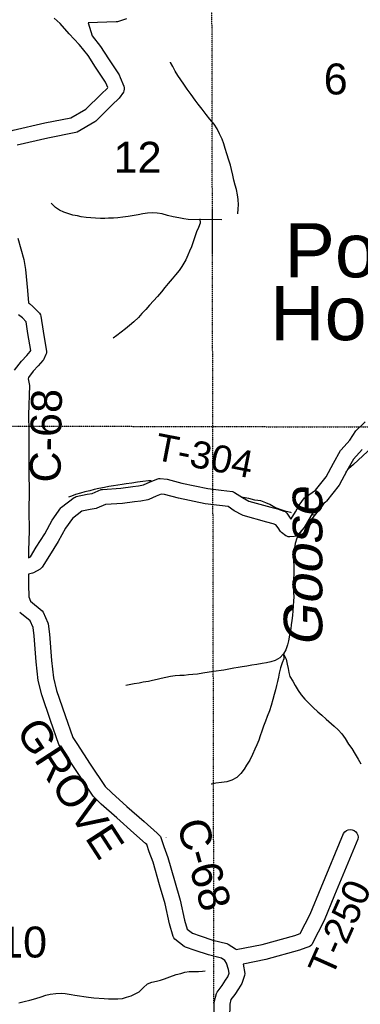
# Model space of a CAD drawing. Header units: feet. Extents: x -155 to 2562643, y -56 to 364810.
# Tile 112 of 121: x 2510376 to 2514785, y 315707 to 328440. Entities that reach past the tile are written whole.
import ezdxf
from ezdxf.enums import TextEntityAlignment as Align

# ---------------------------------------------------------------- set-up
doc = ezdxf.new("R2010")
doc.units = ezdxf.units.FT
doc.header["$MEASUREMENT"] = 0
for name, pattern in [('HIDDEN', [0.375, 0.25, -0.125]), ('HIDDEN2', [0.1875, 0.125, -0.0625]), ('water', [0])]:
    doc.linetypes.add(name, pattern=pattern)
for name, color, linetype in [('COUNTY-RD', 7, 'Continuous'), ('CR-TEXT', 7, 'Continuous'), ('MTEXT', 2, 'Continuous'), ('SECTION', 8, 'HIDDEN2'), ('SECTION-TEXT', 8, 'Continuous'), ('STATE-RT', 2, 'Continuous'), ('TOWNSHIP', 9, 'HIDDEN'), ('TR-TEXT', 6, 'Continuous'), ('TWP-RD', 6, 'Continuous'), ('WATER-TEXT', 1, 'Continuous'), ('WATERWAY', 14, 'water')]:
    doc.layers.add(name, color=color, linetype=linetype)
doc.styles.add('ARIAL', font='arial.ttf')

msp = doc.modelspace()

# ---------------------------------------------------------------- linework, layer by layer
at = {"layer": 'COUNTY-RD'}
for points in [[(2511260.99, 328400.2), (2511314.54, 328229.7), (2511424.21, 328094.01), (2511524.56, 327934.33), (2511662.77, 327728.09), (2511668.43, 327714.99), (2511668.44, 327714.98), (2511671.94, 327706.87), (2511678.1, 327692.61), (2511678.11, 327692.57), (2511726.53, 327580.32), (2511730.66, 327560.41), (2511730.7, 327540.08), (2511726.65, 327520.16), (2511718.66, 327501.44), (2511665.21, 327424.31), (2511569.04, 327333.66), (2511360.66, 327127.31), (2511350.49, 327119.54), (2511118.91, 326985.47), (2511103.3, 326979.62), (2510742.44, 326909.39), (2510345.55, 326817.5)], [(2511017.15, 328255.99), (2510899.86, 328388.93), (2510823.85, 328458.02)], [(2509751.45, 326625.1), (2509729.61, 326735.9), (2509730.03, 326757.41), (2509735.02, 326778.34), (2509744.35, 326797.74), (2509757.58, 326814.69), (2509807.24, 326855.99), (2509824.58, 326865.4), (2510293.32, 327010.7), (2510700.76, 327105.03), (2511040.44, 327171.14), (2511233.61, 327282.97), (2511430.07, 327477.51), (2511512.77, 327555.47), (2511516.88, 327561.4), (2511490.09, 327623.5), (2511486.43, 327631.97), (2511356.78, 327825.43), (2511261.19, 327977.53), (2511151.7, 328113), (2511147.49, 328116.87), (2511145.55, 328119.92), (2511017.15, 328255.99)], [(2510352.95, 325616.17), (2510430.83, 325340.59), (2510452.57, 325211.4), (2510477.43, 324937.66), (2510492.64, 324778.61), (2510501.71, 324768.53), (2510548.11, 324729.87), (2510632.85, 324642.83), (2510643.95, 324625.34), (2510651.23, 324605.95), (2510681.08, 324411.92), (2510723.1, 324149.87), (2510722.12, 324129.21), (2510716.94, 324109.19), (2510683.77, 324042.15), (2510676.79, 324031.62), (2510617.25, 323962.58), (2510551.8, 323894.54), (2510489.73, 323813.03), (2510486.39, 323796.62), (2510502.97, 323708.89), (2510489.59, 323332.15), (2510494.05, 323115.85), (2510495.28, 322588.84), (2510497.86, 322336.19), (2510496.42, 322097.94), (2510499.05, 321830.53), (2510491.66, 321577.68), (2510491.45, 321479.37)], [(2510309.9, 323907.01), (2510399.68, 324024.89), (2510469.34, 324097.31), (2510512.93, 324147.86), (2510518.92, 324159.97), (2510483.5, 324380.89), (2510460, 324533.67), (2510412.07, 324582.89), (2510362.65, 324624.07)], [(2510491, 321270.22), (2510490.71, 321135.39), (2510492.83, 320975.16), (2510518.6, 320919), (2510665.6, 320796.52), (2510679.35, 320778.42), (2510741.11, 320641.37), (2510745.12, 320627.24), (2510762.63, 320493.34), (2510789.38, 320154.25), (2510814.92, 319930.03), (2510854.69, 319766.15), (2510963.33, 319441.18), (2511064.99, 319157.98), (2511116.46, 319081.69), (2511290.45, 318813.79), (2511484.5, 318524.73), (2511569.37, 318439.85), (2511764.5, 318266.4), (2511988.14, 318070.73), (2512155.01, 317921.8), (2512183.7, 317896.2), (2512197.9, 317874.88), (2512241.81, 317747.89), (2512294.89, 317605.3), (2512380.15, 317306.09), (2512455.32, 317055.06), (2512511.89, 316796.12), (2512544.5, 316680.12), (2512611.86, 316626.75), (2512712.72, 316590.96), (2512877.41, 316536.9), (2513059.11, 316492.25), (2513074.24, 316485.76), (2513168.46, 316425.4), (2513180.04, 316413.63)], [(2512887.83, 315353.85), (2512895.21, 315734), (2512924.21, 315846.83), (2512932.58, 315864.37), (2512996.67, 315950.68), (2513042.29, 316017.89), (2513070.71, 316062.55), (2513086.3, 316108.79), (2513077.61, 316156.79), (2513054.58, 316238.7), (2513031.94, 316275.33), (2512987.27, 316303.96), (2512822.28, 316344.5), (2512648.08, 316401.68), (2512521.55, 316446.58), (2512507.13, 316454.56), (2512386.68, 316549.99), (2512373.31, 316566.13), (2512363.57, 316584.7), (2512317.75, 316747.68), (2512261.55, 317004.95), (2512188.17, 317250), (2512104.71, 317542.91), (2512053.55, 317680.32), (2512021.57, 317772.82), (2512004.65, 317787.92), (2511855.71, 317920.86), (2511632.22, 318116.4), (2511432.11, 318294.27), (2511329.3, 318397.09), (2511123.55, 318703.57), (2510949.68, 318971.29), (2510885.2, 319066.87), (2510774.35, 319375.68), (2510662.33, 319710.76), (2510617.62, 319894.99), (2510590.28, 320135.06), (2510563.65, 320472.5), (2510549.68, 320579.38), (2510511.14, 320664.89), (2510379.33, 320774.73)], [(2513268.1, 316227.23), (2513289.95, 316106.59), (2513288.1, 316081.32), (2513252.47, 315975.65), (2513209.43, 315908.01), (2513159.77, 315834.86), (2513110.62, 315768.66), (2513094.71, 315706.79), (2513087.87, 315354.21), (2513094.5, 315065.03), (2513096.03, 314408.5), (2513104.88, 314046.54), (2513099.27, 313862.6)]]:
    msp.add_lwpolyline(points, dxfattribs=at)
at = {"layer": 'SECTION'}
for points in [[(2512930.83, 296541.88), (2512857.87, 332197.78)], [(2512871.73, 325422.28), (2512870.56, 325990.74)], [(2486832.92, 323243.42), (2517829.98, 323166.41)]]:
    msp.add_lwpolyline(points, dxfattribs=at)
at = {"layer": 'STATE-RT', "color": 3, "linetype": 'Continuous', "const_width": 0.02}
msp.add_lwpolyline([(2514892, 328175.8), (2514719.25, 328466.22)], dxfattribs=at)
at = {"layer": 'TOWNSHIP', "const_width": 0.03, "flags": 128}
msp.add_lwpolyline([(2521553.07, 317877.35), (2486855.47, 317827)], dxfattribs=at)
at = {"layer": 'TWP-RD'}
for points in [[(2511757.23, 328452.45), (2511640.9, 328413.06), (2511626.18, 328410.42), (2511260.99, 328400.2)], [(2513946.2, 322076.79), (2513992.36, 322160.68), (2514063.04, 322254.71), (2514074.95, 322266.08), (2514203.98, 322353.94), (2514343.15, 322529.72), (2514437.96, 322703.69), (2514530.1, 322867.47), (2514536.18, 322876.03), (2514649.05, 323004.11), (2514726.65, 323121.21), (2514733.61, 323129.57), (2514849.61, 323241.63)], [(2514808.17, 322882.18), (2514696.67, 322755.65), (2514612.92, 322606.8), (2514510.57, 322418.98), (2514346.59, 322211.86), (2514335.46, 322201.51), (2514208.01, 322114.72), (2514160.76, 322051.85), (2514119.67, 321977.18), (2514053.03, 321865.86)], [(2510491.45, 321479.37), (2510515.83, 321492.83), (2510592.04, 321617.58), (2510703.28, 321792.69), (2510799.13, 321969.47), (2510908.49, 322125.57), (2510919.47, 322136.92), (2511083.62, 322260.27), (2511096.01, 322267.09), (2511109.25, 322272.1), (2511251.54, 322304.01), (2511316.17, 322314.64), (2511431.01, 322362.62), (2511446.88, 322366.39), (2511687.11, 322383.36), (2511839.04, 322401.37), (2511915.62, 322411.25), (2511980.92, 322422.72), (2512064.32, 322463.02), (2512163.63, 322501.68), (2512178.24, 322504.97), (2512193.19, 322506.05), (2512285.55, 322498.87), (2512476.46, 322448.3), (2512809.92, 322377.27), (2512985.87, 322356.73), (2513129.93, 322337.42), (2513144.17, 322333.31), (2513157.64, 322327.15), (2513258.68, 322261.39), (2513342.59, 322213.58), (2513625.32, 322133.84), (2513714.13, 322113.62), (2513797, 322085.29), (2513811.04, 322077.83), (2513823.74, 322068.24), (2513834.75, 322056.78), (2513887.55, 321980.67), (2513890.98, 321984.55), (2513946.2, 322076.79)], [(2514053.03, 321865.86), (2513978.71, 321781.95), (2513963.5, 321770.27), (2513946.33, 321761.69), (2513927.85, 321756.53), (2513871.41, 321751.96), (2513853.19, 321753.82), (2513835.63, 321758.95), (2513819.26, 321767.2), (2513764.49, 321808.8), (2513752.81, 321821.33), (2513721.85, 321868.64), (2513693.68, 321909.25), (2513659.43, 321920.96), (2513575.95, 321939.96), (2513270.68, 322026.06), (2513259.47, 322030.75), (2513154.53, 322090.55), (2513073.67, 322143.17), (2512960.99, 322158.27), (2512777.41, 322179.71), (2512429.99, 322253.72), (2512251.92, 322300.88), (2512207.93, 322304.3), (2512144.22, 322279.5), (2512049.19, 322233.59), (2512036.04, 322229.35), (2511945.73, 322213.47), (2511863.59, 322202.88), (2511705.95, 322184.2), (2511485.46, 322168.62), (2511377.11, 322123.34), (2511365.91, 322120.13), (2511289.68, 322107.59), (2511180.9, 322083.2), (2511058.64, 321991.32), (2510969.49, 321864.08), (2510875.8, 321691.28), (2510761.8, 321511.82), (2510668.18, 321358.58), (2510656.75, 321345.57), (2510643.26, 321334.73), (2510556.89, 321287.05), (2510543.58, 321282), (2510491, 321270.22)], [(2513180.04, 316413.63), (2513514.91, 316480.26), (2513936.56, 316598.36), (2514008.86, 316624.24), (2514135.78, 316874.35), (2514277.81, 317217.6), (2514567.54, 317917.74), (2514583.56, 317938.63), (2514604.44, 317954.67), (2514628.78, 317964.76), (2514654.87, 317968.2), (2514680.99, 317964.77), (2514705.31, 317954.71), (2514726.2, 317938.69), (2514742.24, 317917.81), (2514752.33, 317893.47), (2514755.77, 317867.38), (2514752.34, 317841.26)], [(2514752.34, 317841.26), (2514452.94, 317117.75), (2514452.93, 317117.74), (2514317.62, 316790.73), (2514164.06, 316488.14), (2514151.88, 316472.64), (2514136.9, 316459.82), (2514119.72, 316450.17), (2514078.16, 316436.62), (2513997.32, 316407.68), (2513561.46, 316285.6), (2513268.1, 316227.23)]]:
    msp.add_lwpolyline(points, dxfattribs=at)
at = {"layer": 'WATERWAY'}
for points in [[(2513201.17, 325929.36), (2513205.3, 325992.27), (2513210.01, 326044.57), (2513206.21, 326116.74), (2513196.71, 326176.72), (2513183.05, 326242.62), (2513167.58, 326300.44), (2513149.92, 326366.23), (2513134.31, 326430.08), (2513116.49, 326501.89), (2513103.08, 326557.76), (2513083.41, 326623.5), (2513057.33, 326705.15), (2513037.62, 326772.9), (2513018.1, 326832.62), (2512996.53, 326894.31), (2512962.69, 326965.72), (2512931.11, 327027.15), (2512893.46, 327090.44), (2512839.75, 327155.33), (2512788.19, 327214.25), (2512738.43, 327281.25), (2512688.73, 327346.24), (2512649.28, 327401.45), (2512595.42, 327472.36), (2512545.56, 327543.37), (2512501.91, 327606.5), (2512462.42, 327663.72), (2512425.02, 327716.98), (2512387.53, 327774.24), (2512360, 327833.77), (2512330.62, 327887.23), (2512328.52, 327891.19)], [(2512992.21, 325851.87), (2512555.44, 325855.49), (2512501.12, 325864.16), (2512436.69, 325876.59), (2512362.14, 325892.78), (2512289.6, 325909.02), (2512221.02, 325927.37), (2512154.58, 325939.75), (2512098.46, 325940.35), (2512032.42, 325936.68), (2511970.49, 325929.1), (2511908.66, 325917.51), (2511832.86, 325903.56), (2511778.99, 325894.18), (2511711.1, 325884.44), (2511645.11, 325878.77), (2511589.09, 325875.35), (2511527.06, 325871.79), (2511477.04, 325868.52), (2511422.92, 325869.17), (2511358.74, 325871.57), (2511296.51, 325876.03), (2511236.23, 325882.54), (2511173.9, 325891.01), (2511123.49, 325903.79), (2511065.11, 325914.37), (2511000.53, 325932.82), (2510950.02, 325949.61), (2510950.02, 325949.61), (2510891.19, 325978.24), (2510838.28, 326011.04), (2510788.87, 326063.99), (2510784.82, 326065.9)], [(2512707.65, 325864.95), (2512712.89, 325809.27), (2512690.26, 325752.49), (2512663.57, 325697.63), (2512643.13, 325632.88), (2512620.75, 325566.07), (2512598.31, 325501.28), (2512575.62, 325446.51), (2512554.89, 325393.8), (2512526.3, 325334.87), (2512476.37, 325247.3), (2512439.57, 325196.19), (2512394.91, 325138.87), (2512352.1, 325087.61), (2512299.42, 325030.08), (2512256.61, 324978.82), (2512212, 324919.49), (2512159.37, 324859.95), (2512108.7, 324802.48), (2512057.93, 324749.01), (2512007.25, 324691.53), (2511958.44, 324640.12), (2511913.67, 324586.81), (2511854.94, 324531.14), (2511800.01, 324483.59), (2511746.89, 324444.11), (2511689.91, 324398.52), (2511632.83, 324356.94), (2511587.62, 324321.68)], [(2515643.3, 323363.1), (2515607.48, 323348.85), (2515553.96, 323325.43), (2515482.72, 323289.51), (2515431.25, 323264.13), (2515367.81, 323236.44), (2515312.44, 323206.95), (2515245.29, 323167.12), (2515190.02, 323133.61), (2515123.18, 323081.75), (2515062.29, 323032.04), (2514999.65, 322972.26), (2514938.97, 322914.53), (2514880.29, 322856.85), (2514817.55, 322801.08), (2514758.82, 322745.4), (2514696.18, 322685.62), (2514633.44, 322629.84), (2514598.65, 322594.43)], [(2512077.94, 322475.27), (2512044.31, 322474.42), (2511972.32, 322468.59), (2511900.38, 322460.76), (2511828.58, 322446.91), (2511754.68, 322437.03), (2511702.82, 322427.69), (2511590.97, 322412.84), (2511531.14, 322401.3), (2511475.27, 322391.86), (2511401.52, 322375.96), (2511341.74, 322362.41), (2511283.96, 322348.91), (2511218.23, 322333.21), (2511162.5, 322317.76), (2511098.87, 322298.09), (2511045.3, 322276.67), (2511007.5, 322265.69)], [(2514319.86, 322193.01), (2514317.74, 322190.34), (2514282.93, 322139.28), (2514238.12, 322087.97), (2514189.65, 322022.52), (2514142.93, 321967.15), (2514090.16, 321913.63), (2514037.68, 321848.08), (2513998.93, 321794.92), (2513964.33, 321735.84), (2513941.99, 321667.03), (2513931.37, 321610.56), (2513926.81, 321552.23), (2513922.25, 321493.9), (2513921.69, 321435.68), (2513922.99, 321383.52), (2513926.33, 321329.41), (2513925.83, 321269.18), (2513921.31, 321208.85), (2513918.81, 321148.56), (2513922.1, 321096.46), (2513921.75, 321030.21), (2513923.04, 320978.05), (2513920.48, 320919.78), (2513915.97, 320859.44), (2513913.61, 320793.14), (2513909.1, 320732.81), (2513900.58, 320672.38), (2513892.01, 320613.95), (2513885.25, 320563.6), (2513874.53, 320511.14), (2513865.86, 320456.73), (2513857.1, 320406.33), (2513844.37, 320353.82), (2513819.88, 320290.97), (2513791.09, 320240.07), (2513744.28, 320188.71), (2513682.99, 320155.05), (2513682.99, 320155.05), (2513627.32, 320137.59), (2513569.54, 320124.1), (2513513.72, 320112.66), (2513447.83, 320102.97), (2513381.94, 320093.29), (2513316.11, 320081.59), (2513258.23, 320072.11), (2513202.36, 320062.68), (2513148.49, 320053.29), (2513082.7, 320039.59), (2513018.82, 320029.96), (2512887.04, 320010.59), (2512747.36, 319987), (2512679.47, 319977.27), (2512619.54, 319969.74), (2512563.52, 319966.32), (2512507.55, 319960.9), (2512451.47, 319959.49), (2512387.49, 319953.87), (2512327.61, 319944.33), (2512267.78, 319932.79), (2512208, 319919.25), (2512156.18, 319907.91), (2512094.45, 319892.3), (2512042.58, 319882.97), (2511976.75, 319871.28), (2511920.87, 319861.84), (2511859.04, 319850.25), (2511793.2, 319838.56), (2511751.35, 319829.48)], [(2513896.27, 322063.62), (2513888.01, 322065.12), (2513825.48, 322081.61), (2513748.79, 322103.77), (2513679.95, 322132.15), (2513614.92, 322168.65), (2513562.2, 322193.42), (2513497.52, 322215.88), (2513421.08, 322228.01), (2513344.43, 322248.17), (2513269.98, 322260.34), (2513242.8, 322264.59)], [(2514195.62, 322030.58), (2514155.07, 322037.7)], [(2513791.09, 320240.07), (2513794.74, 320173.92), (2513773.96, 320123.22), (2513753.57, 320056.46), (2513737.19, 319989.81), (2513724.47, 319937.3), (2513713.85, 319880.83), (2513701.13, 319828.32), (2513688.46, 319773.81), (2513671.88, 319715.18), (2513653.5, 319648.48), (2513631.41, 319569.64), (2513609.03, 319502.83), (2513580.78, 319429.86), (2513560.25, 319369.13), (2513533.81, 319304.23), (2513511.37, 319239.43), (2513488.83, 319178.65), (2513470.2, 319121.97), (2513445.67, 319061.14), (2513420.98, 319006.32), (2513390.68, 318935.3), (2513354.43, 318862.13), (2513313.92, 318798.89), (2513283.12, 318747.93), (2513238.41, 318692.61), (2513185.63, 318639.09), (2513124.4, 318603.43), (2513056.76, 318583.66), (2512988.87, 318573.93), (2512914.92, 318566.05), (2512861.1, 318554.66), (2512853.09, 318554.45)], [(2513791.09, 320240.07), (2513826.88, 320170.71), (2513838.49, 320106.77), (2513849.9, 320050.86), (2513861.21, 319998.95), (2513874.57, 319945.09), (2513910.16, 319883.76), (2513943.6, 319828.4), (2513981.24, 319765.11), (2514020.73, 319707.89), (2514066.24, 319650.82), (2514121.7, 319596.01), (2514173.01, 319547.12), (2514236.54, 319490.51), (2514287.75, 319445.63), (2514345.17, 319392.87), (2514445.54, 319305.07), (2514496.85, 319256.18), (2514546.21, 319205.23), (2514587.81, 319144.05), (2514633.66, 319072.94), (2514675.21, 319013.77), (2514719.06, 318942.61), (2514756.75, 318877.31), (2514792.34, 318815.98)], [(2510364.51, 315723.84), (2510434.2, 315741.65), (2510507.9, 315759.56), (2510583.5, 315781.54), (2510653.09, 315803.36), (2510714.72, 315822.97), (2510772.45, 315838.48), (2510842.34, 315848.26), (2510914.43, 315850.08), (2510966.65, 315845.37), (2511041.05, 315835.19), (2511091.36, 315826.42), (2511149.69, 315817.85), (2511206.06, 315807.23), (2511268.34, 315800.76), (2511334.67, 315792.39), (2511471.15, 315783.78), (2511527.37, 315779.17), (2511583.54, 315776.57), (2511645.63, 315778.13), (2511705.6, 315783.65), (2511757.37, 315797), (2511819, 315816.61), (2511870.47, 315842), (2511921.89, 315869.38), (2511976.72, 315920.94), (2512029.59, 315970.45), (2512087.17, 315991.97), (2512146.95, 316005.52), (2512198.67, 316020.87), (2512252.39, 316036.27), (2512321.88, 316062.1), (2512401.34, 316090.2), (2512463.07, 316105.8), (2512514.79, 316121.15), (2512568.61, 316132.54), (2512624.73, 316131.94), (2512690.87, 316131.6), (2512740.89, 316134.86), (2512778.89, 316137.83)]]:
    msp.add_lwpolyline(points, dxfattribs=at)

# ---------------------------------------------------------------- texts
at = {"layer": 'CR-TEXT', "style": 'ARIAL'}
for s, rotation, p in [('C-68', 89, (2511024.33, 322449.17)), ('GROVE', 303, (2510215.81, 319176.55)), ('C-68', 286, (2512290.92, 318010.89))]:
    msp.add_text(s, height=400, rotation=rotation, dxfattribs=at).set_placement(p, align=Align.BOTTOM_LEFT)
at = {"layer": 'MTEXT', "style": 'ARIAL'}
for s, p in [('Port', (2513804.2, 324898.31)), ('Homer', (2513617.43, 324085.54))]:
    msp.add_text(s, height=700, dxfattribs=at).set_placement(p, align=Align.BOTTOM_LEFT)
at = {"layer": 'SECTION-TEXT', "style": 'ARIAL'}
for s, p in [('6', (2514466.44, 327353.61)), ('12', (2511902.76, 326340.88)), ('10', (2510420.3, 316191.8))]:
    msp.add_text(s, height=400, dxfattribs=at).set_placement(p, align=Align.BOTTOM_CENTER)
at = {"layer": 'TR-TEXT', "style": 'ARIAL'}
for s, rotation, p in [('T-304', 349, (2512085.38, 322649.81)), ('T-250', 66, (2514513.77, 316000.87))]:
    msp.add_text(s, height=350, rotation=rotation, dxfattribs=at).set_placement(p, align=Align.BOTTOM_LEFT)
at = {"layer": 'WATER-TEXT', "style": 'ARIAL', "oblique": 10}
msp.add_text('Goose', height=500, rotation=90, dxfattribs=at).set_placement((2514443.85, 321356.54), align=Align.BOTTOM_CENTER)

doc.saveas('drawing.dxf')
